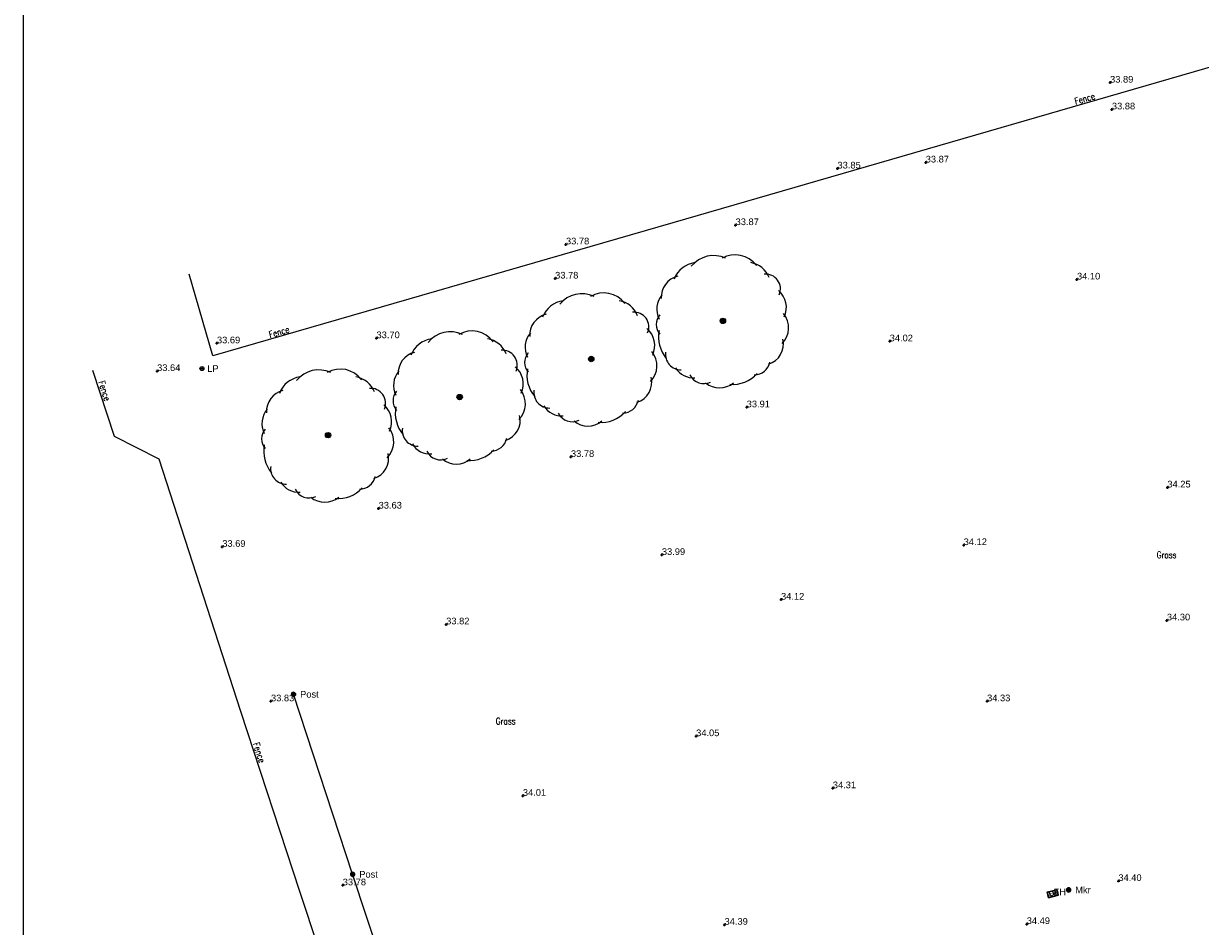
# Model space of a CAD drawing. Extents: x 708194 to 708420, y 776576 to 776889.
# Tile 8 of 31: x 708194 to 708247, y 776684 to 776724. Entities that reach past the tile are written whole.
import ezdxf
from ezdxf.enums import TextEntityAlignment as Align

# ---------------------------------------------------------------- set-up
doc = ezdxf.new("R2010")
doc.units = 0
doc.header["$LTSCALE"] = 0.15
doc.header["$MEASUREMENT"] = 0
doc.layers.get('0').update_dxf_attribs({"linetype": 'CONTINUOUS'})
for name, color, linetype in [('Fence', 32, 'CONTINUOUS'), ('Ground Levels', 3, 'CONTINUOUS'), ('Lamp Post', 1, 'CONTINUOUS'), ('Levels', 7, 'CONTINUOUS'), ('Street Furniture', 1, 'CONTINUOUS'), ('Text', 2, 'CONTINUOUS'), ('TITLE', 7, 'CONTINUOUS'), ('Trees', 3, 'CONTINUOUS'), ('Valves', 5, 'CONTINUOUS')]:
    doc.layers.add(name, color=color, linetype=linetype)
doc.styles.add('Default', font='arial.ttf')
doc.styles.get("Standard").update_dxf_attribs({"font": 'ROMANS.SHX', "width": 0.8, "height": 0.3})

# ---------------------------------------------------------------- blocks, each defined once
blk = doc.blocks.new('FH1')
at = {"color": 2, "linetype": 'Continuous', "flags": 128}
for points in [[(0, 0.2), (0.35, 0.2)], [(0, 0.2), (0, 0)], [(0, 0), (0.35, 0)], [(0.015, 0.185), (0.335, 0.185)], [(0.015, 0.185), (0.015, 0.015)], [(0.015, 0.015), (0.335, 0.015)], [(0.151982, 0.159631), (0.072663, 0.159631)], [(0.072663, 0.159631), (0.072663, 0.038958)], [(0.111251, 0.100008), (0.072663, 0.100008)], [(0.192713, 0.159274), (0.192713, 0.039672)], [(0.272724, 0.099754), (0.192713, 0.099754)], [(0.272724, 0.039787), (0.272724, 0.159811)], [(0.335, 0.185), (0.335, 0.015)], [(0.35, 0.2), (0.35, 0)]]:
    blk.add_lwpolyline(points, dxfattribs=at)
blk = doc.blocks.new('PT_PLUS')
at = {"color": 0, "linetype": 'Continuous', "flags": 128}
for points in [[(-0.5, 0), (0.5, 0)], [(0, -0.5), (0, 0.5)]]:
    blk.add_lwpolyline(points, dxfattribs=at)
blk = doc.blocks.new('RS')
at = {"color": 8, "linetype": 'Continuous', "flags": 128}
for points in [[(-0.083713, 0.044426), (-0.083713, -0.044426)], [(-0.073184, -0.060215), (-0.073184, 0.060215)], [(-0.062653, 0.071107), (-0.062654, -0.071107)], [(-0.052123, -0.07915), (-0.052123, 0.07915)], [(-0.041594, 0.085156), (-0.041594, -0.085156)], [(-0.031064, -0.089536), (-0.031064, 0.089536)], [(-0.020533, 0.09252), (-0.020533, -0.09252)], [(-0.010004, -0.09477), (-0.010004, 0.09477)], [(0.000526, 0.09477), (0.000526, -0.09477)], [(0.011056, -0.09477), (0.011056, 0.09477)], [(0.021587, 0.09228), (0.021587, -0.09228)], [(0.032116, -0.089164), (0.032116, 0.089164)], [(0.042646, 0.084634), (0.042646, -0.084634)], [(0.053177, -0.078447), (0.053177, 0.078447)], [(0.063706, 0.070165), (0.063706, -0.070165)], [(0.074236, -0.058912), (0.074236, 0.058912)], [(0.084767, 0.04212), (0.084767, -0.042382)]]:
    blk.add_lwpolyline(points, dxfattribs=at)
at = {"color": 8, "linetype": 'Continuous'}
blk.add_arc((0, 0), 0.094771, 90.318307, 449.681693, dxfattribs=at)
blk = doc.blocks.new('LP')
at = {"color": 7, "linetype": 'Continuous'}
for radius in [0.091, 0.031]:
    blk.add_circle((0, 0), radius, dxfattribs=at)
blk = doc.blocks.new('TREE6')
at = {"color": 44, "linetype": 'Continuous', "flags": 128}
for points in [[(-0.09106, 0.081355), (-0.09106, -0.081355)], [(-0.065043, -0.103344), (-0.065043, 0.103344)], [(-0.039026, 0.115704), (-0.039026, -0.115704)], [(-0.013009, -0.121414), (-0.013009, 0.121414)], [(0.013009, 0.121414), (0.013009, -0.121414)], [(0.039026, -0.115704), (0.039026, 0.115704)], [(0.065043, 0.103344), (0.065043, -0.103344)], [(0.09106, -0.081355), (0.09106, 0.081355)]]:
    blk.add_lwpolyline(points, dxfattribs=at)
at = {"color": 44, "linetype": 'Continuous'}
blk.add_circle((0, 0), 0.122109, dxfattribs=at)
at = {"color": 3, "linetype": 'Continuous'}
for centre, radius, start, end in [((-0.423387, 1.657981), 1.285388, 64.735942, 141.078875), ((0.558246, 1.79529), 1.184969, 36.358776, 120.104647), ((-1.101074, 1.462901), 1.175025, 97.87745, 158.95866), ((1.081004, 1.554087), 1.086679, 21.327575, 80.817338), ((-1.8021, 1.064617), 0.977716, 103.867301, 182.986637), ((1.924463, 1.438804), 0.674241, -23.033508, 94.852954), ((-1.98461, 0.529325), 0.998471, 139.709963, 206.870364), ((1.862356, 0.603188), 1.004365, -25.245246, 49.646184), ((-2.336483, -0.163932), 0.668043, 139.308665, 220.691335), ((1.943027, -0.305036), 1.021736, -44.321793, 38.869171), ((-1.392782, -0.72854), 1.510666, 168.91805, 219.84474), ((1.78374, -1.047139), 0.948818, -73.009177, 13.519414), ((-1.884335, -1.505162), 0.707546, 171.949072, 270.746483), ((-1.332846, -1.638115), 0.932118, -149.167056, -85.648095), ((1.408693, -1.705752), 0.732773, -89.449267, -11.971919), ((-0.858825, -2.131992), 0.699823, -154.025606, -64.025606), ((0.451938, -1.400325), 1.463659, -95.219623, -41.698425), ((-0.149033, -2.058248), 0.967595, -130.556891, -49.443109)]:
    blk.add_arc(centre, radius, start, end, dxfattribs=at)
blk = doc.blocks.new('a0-200')
at = {"layer": 'TITLE'}
blk.add_lwpolyline([(0, 0), (0, 156.6), (226.2, 156.6), (226.2, 0), (0, 0)], dxfattribs=at)

msp = doc.modelspace()

# ---------------------------------------------------------------- linework, layer by layer
msp.add_lwpolyline([(708230.766, 776614.134), (708226.587, 776628.022), (708222.065, 776643.338), (708216.844, 776661.859), (708214.177, 776670.581), (708209.082, 776685.979), (708206.414, 776694.099)])
at = {"layer": 'Fence', "flags": 128}
msp.add_lwpolyline([(708248.657, 776722.641), (708223.527, 776715.361), (708202.781, 776709.362), (708201.715, 776713.049)], dxfattribs=at)
at = {"layer": 'Fence'}
msp.add_lwpolyline([(708228.372, 776613.414), (708224.191, 776627.308), (708219.663, 776642.645), (708214.445, 776661.154), (708211.795, 776669.823), (708206.708, 776685.196), (708204.039, 776693.319), (708200.351, 776704.697), (708198.335, 776705.725), (708197.368, 776708.711)], dxfattribs=at)

# ---------------------------------------------------------------- block references
at = {"layer": 'Ground Levels', "xscale": 0.12, "yscale": 0.12, "zscale": 0.12}
for p in [(708243.339, 776720.482), (708234.939, 776718.087), (708226.362, 776715.262), (708218.219, 776712.852), (708241.764, 776712.809), (708210.16, 776710.162), (708233.313, 776710.021), (708200.262, 776708.681), (708226.862, 776707.044), (708218.933, 776704.806), (708245.841, 776703.428), (708210.256, 776702.477), (708203.202, 776700.751), (708236.651, 776700.829), (708223.036, 776700.386), (708228.411, 776698.368), (708245.821, 776697.432), (708213.304, 776697.254), (708205.4, 776693.784), (708237.708, 776693.786), (708224.581, 776692.21), (708216.764, 776689.519), (708230.747, 776689.862), (708243.63, 776685.677), (708208.638, 776685.483), (708225.864, 776683.704), (708239.497, 776683.736)]:
    msp.add_blockref('PT_PLUS', p, dxfattribs=at)
at = {"layer": 'Lamp Post'}
msp.add_blockref('LP', (708202.283, 776708.791), dxfattribs=at)
at = {"layer": 'Levels', "xscale": 0.12, "yscale": 0.12, "zscale": 0.12}
for p in [(708243.257, 776721.69), (708230.958, 776717.816), (708218.709, 776714.393), (708202.962, 776709.93)]:
    msp.add_blockref('PT_PLUS', p, dxfattribs=at)
at = {"layer": 'Street Furniture'}
for p in [(708206.414, 776694.099), (708209.082, 776685.979), (708241.386, 776685.275)]:
    msp.add_blockref('RS', p, dxfattribs=at)
at = {"layer": 'Text'}
msp.add_blockref('a0-200', (708194.236, 776575.626), dxfattribs=at)
at = {"layer": 'Trees'}
for p in [(708225.787, 776710.943), (708219.849, 776709.224), (708213.912, 776707.506), (708207.974, 776705.787)]:
    msp.add_blockref('TREE6', p, dxfattribs=at)
at = {"layer": 'Valves', "xscale": -1.34434, "yscale": 1.360625, "rotation": 194.036243}
msp.add_blockref('FH1', (708240.414, 776685.187), dxfattribs=at)

# ---------------------------------------------------------------- texts
at = {"layer": 'Ground Levels', "style": 'Default'}
for s, p in [('33.88', (708243.339, 776720.482)), ('33.87', (708234.939, 776718.087)), ('33.87', (708226.362, 776715.262)), ('33.78', (708218.219, 776712.852)), ('34.10', (708241.764, 776712.809)), ('33.70', (708210.16, 776710.162)), ('34.02', (708233.313, 776710.021)), ('33.64', (708200.262, 776708.681)), ('33.91', (708226.862, 776707.044)), ('33.78', (708218.933, 776704.806)), ('34.25', (708245.841, 776703.428)), ('33.63', (708210.256, 776702.477)), ('34.12', (708236.651, 776700.829)), ('33.69', (708203.202, 776700.751)), ('33.99', (708223.036, 776700.386)), ('34.12', (708228.411, 776698.368)), ('33.82', (708213.304, 776697.254)), ('34.30', (708245.821, 776697.432)), ('33.83', (708205.4, 776693.784)), ('34.33', (708237.708, 776693.786)), ('34.05', (708224.581, 776692.21)), ('34.31', (708230.747, 776689.862)), ('34.01', (708216.764, 776689.519)), ('33.78', (708208.638, 776685.483)), ('34.40', (708243.63, 776685.677)), ('34.39', (708225.864, 776683.704)), ('34.49', (708239.497, 776683.736))]:
    msp.add_text(s, height=0.3, dxfattribs=at).set_placement(p)
at = {"layer": 'Lamp Post', "style": 'Default'}
msp.add_text('LP', height=0.3, dxfattribs=at).set_placement((708202.523, 776708.791), align=Align.MIDDLE_LEFT)
at = {"layer": 'Levels', "style": 'Default'}
for s, p in [('33.89', (708243.257, 776721.69)), ('33.85', (708230.958, 776717.816)), ('33.78', (708218.709, 776714.393)), ('33.69', (708202.962, 776709.93))]:
    msp.add_text(s, height=0.3, dxfattribs=at).set_placement(p)
at = {"layer": 'Street Furniture', "style": 'Default'}
for s, p in [('Post', (708206.714, 776694.099)), ('Post', (708209.382, 776685.979)), ('Mkr', (708241.686, 776685.275))]:
    msp.add_text(s, height=0.3, dxfattribs=at).set_placement(p, align=Align.MIDDLE_LEFT)
at = {"layer": 'Text', "width": 0.8}
for rotation, p in [(16.156, (708241.706, 776720.69)), (16.128, (708205.356, 776710.169)), (287.9601, (708197.6, 776708.188)), (288.189, (708204.579, 776691.868))]:
    msp.add_text('Fence', height=0.3, rotation=rotation, dxfattribs=at).set_placement(p)
for p in [(708245.358, 776700.239), (708215.54, 776692.739)]:
    msp.add_text('Grass', height=0.3, dxfattribs=at).set_placement(p)
at = {"layer": 'Valves', "style": 'Default'}
msp.add_text('FH', height=0.3, dxfattribs=at).set_placement((708240.714, 776685.187), align=Align.MIDDLE_LEFT)

doc.saveas('drawing.dxf')
